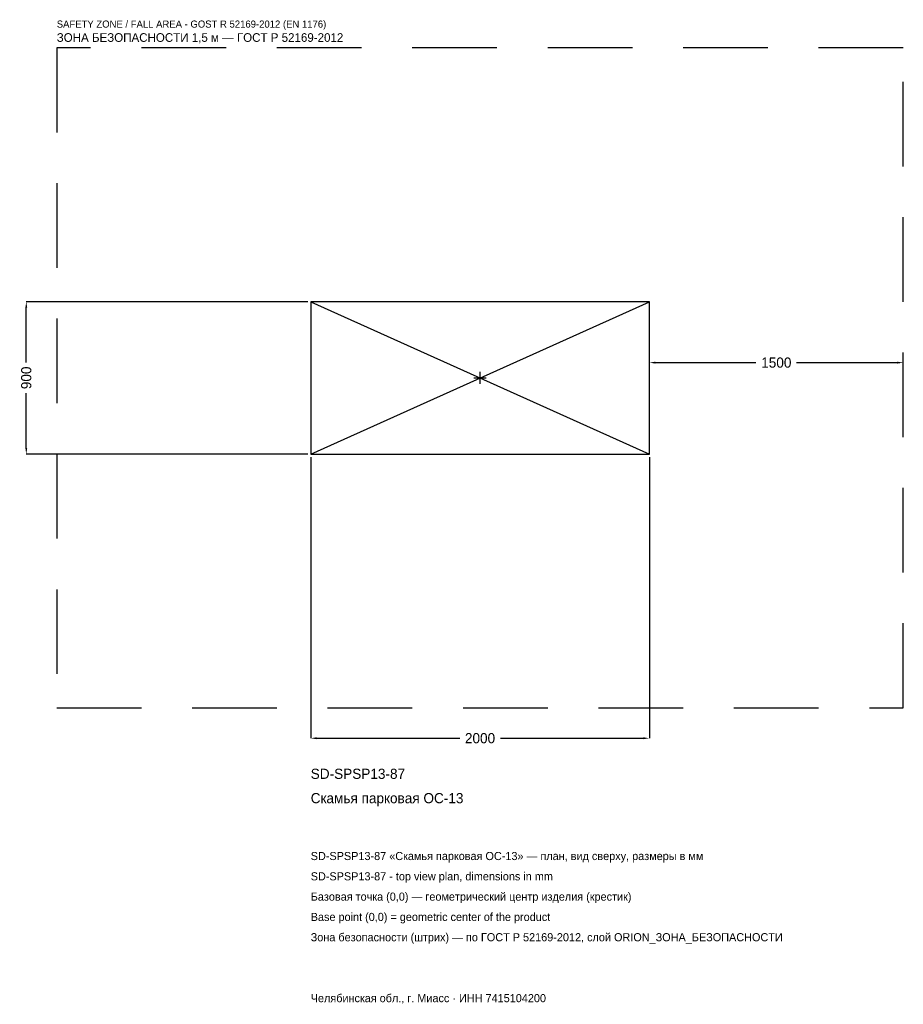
# Model space of a CAD drawing. Header units: metres. Extents: x -2719 to 2500, y -3702 to 2117.
import ezdxf

# ---------------------------------------------------------------- set-up
doc = ezdxf.new("R2010")
doc.units = ezdxf.units.M
doc.linetypes.add('DASHED', pattern=[800, 500, -300])
for name, color, linetype in [('ЗСК_ДАННЫЕ', 3, 'Continuous'), ('ЗСК_ЗОНА_БЕЗОПАСНОСТИ', 1, 'Continuous'), ('ЗСК_КОНТУР', 7, 'Continuous'), ('ЗСК_РАЗМЕРЫ', 8, 'Continuous')]:
    doc.layers.add(name, color=color, linetype=linetype)
doc.dimstyles.new('ORION', dxfattribs={"dimtxt": 60, "dimasz": 36, "dimexe": 1.25, "dimexo": 18, "dimtad": 1, "dimdec": 0, "dimcen": 2.5, "dimazin": 3, "dimtfac": 1, "dimtmove": 0, "dimatfit": 3})

# ---------------------------------------------------------------- blocks, each defined once
blk = doc.blocks.new('_CLOSEDFILLED')
at = {"color": 0, "linetype": 'BYBLOCK'}
blk.add_solid([(-1, 0.16), (0, 0), (-1, -0.16)], dxfattribs=at)
blk = doc.blocks.new('*D1')
for p, q in [((-1000, -468), (-1000, -2130)), ((1000, -468), (1000, -2130)), ((-964, -2130), (-120, -2130)), ((120, -2130), (964, -2130))]:
    blk.add_line(p, q)
at = {"layer": 'Defpoints'}
for p in [(-1000, -450), (1000, -450), (-1000, -2130)]:
    blk.add_point(p, dxfattribs=at)
at = {"layer": 'ЗСК_РАЗМЕРЫ', "xscale": 36, "yscale": 36, "rotation": 180}
blk.add_blockref('_CLOSEDFILLED', (-1000, -2130), dxfattribs=at)
at = {"layer": 'ЗСК_РАЗМЕРЫ', "xscale": 36, "yscale": 36}
blk.add_blockref('_CLOSEDFILLED', (1000, -2130), dxfattribs=at)
at = {"layer": 'ЗСК_РАЗМЕРЫ', "insert": (0, -2130), "char_height": 60, "attachment_point": 5}
blk.add_mtext('2000', dxfattribs=at)
blk = doc.blocks.new('*D2')
for p, q in [((-1018, 450), (-2680, 450)), ((-2680, 90), (-2680, 414)), ((-2680, -414), (-2680, -90)), ((-1018, -450), (-2680, -450))]:
    blk.add_line(p, q)
at = {"layer": 'Defpoints'}
for p in [(-1000, 450), (-2680, -450), (-1000, -450)]:
    blk.add_point(p, dxfattribs=at)
at = {"layer": 'ЗСК_РАЗМЕРЫ', "xscale": 36, "yscale": 36}
for p, rotation in [((-2680, 450), 90), ((-2680, -450), 270)]:
    blk.add_blockref('_CLOSEDFILLED', p, dxfattribs=dict(at, rotation=rotation))
at = {"layer": 'ЗСК_РАЗМЕРЫ', "insert": (-2680, 0), "char_height": 60, "attachment_point": 5, "rotation": 90}
blk.add_mtext('900', dxfattribs=at)
blk = doc.blocks.new('*D3')
for p, q in [((1000, 18), (1000, 90)), ((1036, 90), (1630, 90)), ((1870, 90), (2464, 90)), ((2500, 18), (2500, 90))]:
    blk.add_line(p, q)
at = {"layer": 'Defpoints'}
for p in [(1000, 90), (1000, 0), (2500, 0)]:
    blk.add_point(p, dxfattribs=at)
at = {"layer": 'ЗСК_РАЗМЕРЫ', "xscale": 36, "yscale": 36, "rotation": 180}
blk.add_blockref('_CLOSEDFILLED', (1000, 90), dxfattribs=at)
at = {"layer": 'ЗСК_РАЗМЕРЫ', "xscale": 36, "yscale": 36}
blk.add_blockref('_CLOSEDFILLED', (2500, 90), dxfattribs=at)
at = {"layer": 'ЗСК_РАЗМЕРЫ', "insert": (1750, 90), "char_height": 60, "attachment_point": 5}
blk.add_mtext('1500', dxfattribs=at)
blk = doc.blocks.new('ОРИОН SD-SPSP13-87 Скамья парковая ОС-13')
at = {"layer": 'ЗСК_ЗОНА_БЕЗОПАСНОСТИ', "linetype": 'DASHED'}
blk.add_lwpolyline([(-2500, -1950), (2500, -1950), (2500, 1950), (-2500, 1950)], close=True, dxfattribs=at)
at = {"layer": 'ЗСК_КОНТУР'}
for p, q in [((-1000, -450), (1000, 450)), ((-1000, 450), (1000, -450))]:
    blk.add_line(p, q, dxfattribs=at)
blk.add_lwpolyline([(-1000, -450), (1000, -450), (1000, 450), (-1000, 450)], close=True, dxfattribs=at)
at = {"layer": 'ЗСК_РАЗМЕРЫ'}
for p, q in [((-36, 0), (36, 0)), ((0, -36), (0, 36))]:
    blk.add_line(p, q, dxfattribs=at)
at = {"layer": 'ЗСК_ДАННЫЕ'}
for tag, p in [('АРТИКУЛ', (-1000, -2370)), ('НАИМЕНОВАНИЕ', (-1000, -2514))]:
    blk.add_attdef(tag, p, '', height=60, dxfattribs=at)
at = {"layer": 'ЗСК_ДАННЫЕ', "flags": 1}
for tag, p in [('ПРОИЗВОДИТЕЛЬ', (-1000, -2658)), ('ТЕЛЕФОН', (-1000, -2802)), ('САЙТ', (-1000, -3090)), ('АДРЕС', (-1000, -3234)), ('РЕКВИЗИТЫ', (-1000, -3378)), ('ГАБАРИТЫ', (-1000, -3522)), ('ЗОНА_БЕЗОПАСНОСТИ', (-1000, -3666))]:
    blk.add_attdef(tag, p, '', height=60, dxfattribs=at)
at = {"layer": 'ЗСК_ЗОНА_БЕЗОПАСНОСТИ', "color": 1}
for s, height, p in [('SAFETY ZONE / FALL AREA - GOST R 52169-2012 (EN 1176)', 42, (-2500, 2070)), ('ЗОНА БЕЗОПАСНОСТИ 1,5 м — ГОСТ Р 52169-2012', 51, (-2500, 1986))]:
    blk.add_text(s, height=height, dxfattribs=at).set_placement(p)
at = {"layer": 'ЗСК_РАЗМЕРЫ'}
dim = blk.add_linear_dim(base=(-2680, -450), p1=(-1000, -450), p2=(-1000, 450), angle=90, dimstyle='ORION', dxfattribs=at)
dim.commit()
dim.dimension.update_dxf_attribs({"geometry": '*D2', "text_midpoint": (-2680, 0)})
for base, p1, p2, picture, middle in [((1000, 90), (1000, 0), (2500, 0), '*D3', (1750, 90)), ((-1000, -2130), (-1000, -450), (1000, -450), '*D1', (0, -2130))]:
    dim = blk.add_linear_dim(base=base, p1=p1, p2=p2, dimstyle='ORION', dxfattribs=at)
    dim.commit()
    dim.dimension.update_dxf_attribs({"geometry": picture, "text_midpoint": middle})

msp = doc.modelspace()

# ---------------------------------------------------------------- block references
msp.add_blockref('ОРИОН SD-SPSP13-87 Скамья парковая ОС-13', (0, 0)).add_auto_attribs({'АРТИКУЛ': 'SD-SPSP13-87', 'НАИМЕНОВАНИЕ': 'Скамья парковая ОС-13'})

# ---------------------------------------------------------------- texts
at = {"layer": 'ЗСК_ДАННЫЕ', "color": 3}
for s, p in [('SD-SPSP13-87 «Скамья парковая ОС-13» — план, вид сверху, размеры в мм', (-1000, -2850)), ('SD-SPSP13-87 - top view plan, dimensions in mm', (-1000, -2970)), ('Челябинская обл., г. Миасс · ИНН 7415104200', (-1000, -3690))]:
    msp.add_text(s, height=48, dxfattribs=at).set_placement(p)
at = {"layer": 'ЗСК_ДАННЫЕ', "color": 7}
for s, p in [('Базовая точка (0,0) — геометрический центр изделия (крестик)', (-1000, -3090)), ('Base point (0,0) = geometric center of the product', (-1000, -3210))]:
    msp.add_text(s, height=48, dxfattribs=at).set_placement(p)
at = {"layer": 'ЗСК_ДАННЫЕ', "color": 1}
msp.add_text('Зона безопасности (штрих) — по ГОСТ Р 52169-2012, слой ORION_ЗОНА_БЕЗОПАСНОСТИ', height=48, dxfattribs=at).set_placement((-1000, -3330))

doc.saveas('drawing.dxf')
